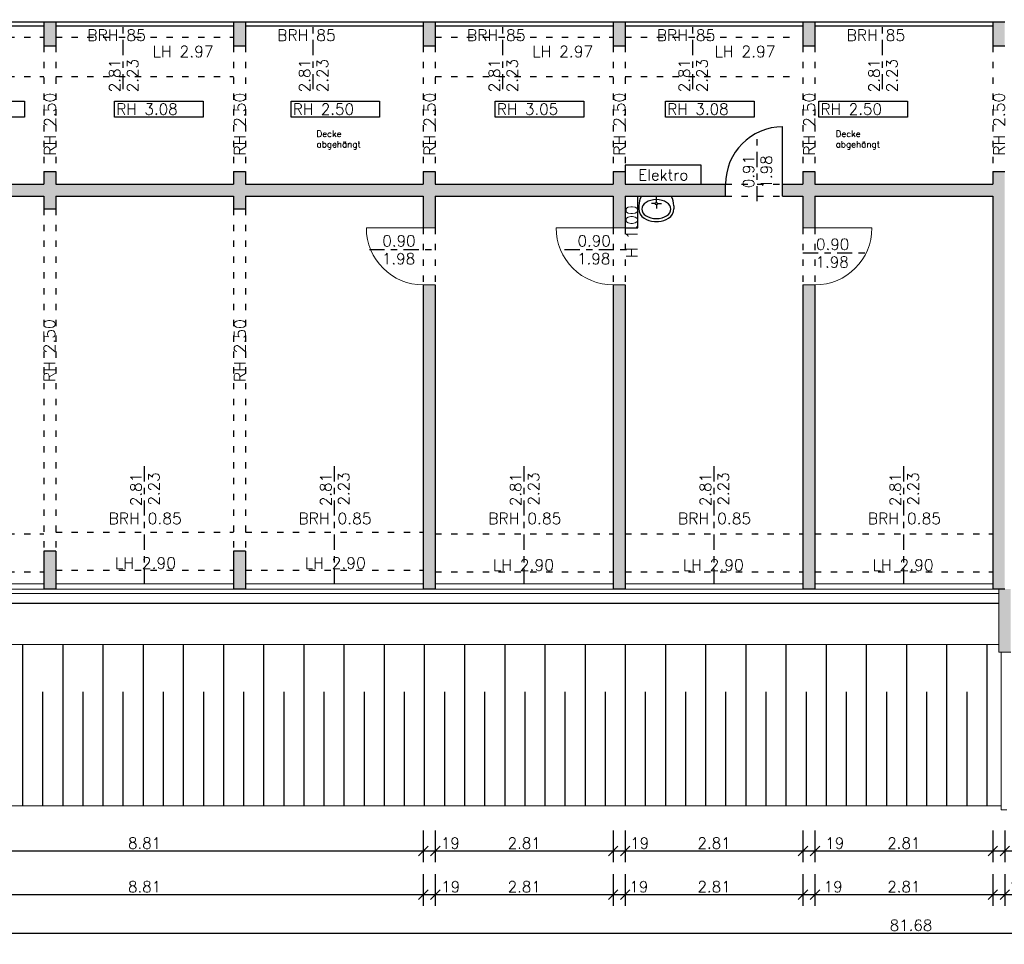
# Model space of a CAD drawing. Header units: metres. Extents: x -3.2 to 87.3, y -4.4 to 24.2.
# Tile 11 of 22: x 27.8 to 43.3, y -4.4 to 10.2. Entities that reach past the tile are written whole.
import ezdxf

# ---------------------------------------------------------------- set-up
doc = ezdxf.new("R2010")
doc.units = ezdxf.units.M
doc.header["$PDSIZE"] = -10
for name, pattern in [('ACAD_ISO10W100', [18.5, 12, -3, 0.5, -3]), ('AUSGEZOGEN', [0]), ('LINIE_9', [0.2, 0.05, -0.15])]:
    doc.linetypes.add(name, pattern=pattern)
doc.layers.get('0').update_dxf_attribs({"linetype": 'CONTINUOUS'})
doc.layers.get('Defpoints').update_dxf_attribs({"linetype": 'CONTINUOUS'})
for name, color, linetype in [('A_ANSICHT', 7, 'CONTINUOUS'), ('A_BEMASZUNG', 9, 'CONTINUOUS'), ('A_BOESCHUNG', 9, 'CONTINUOUS'), ('A_FENSTER', 4, 'CONTINUOUS'), ('A_SCHRAFFUR', 8, 'CONTINUOUS'), ('A_TEXT_ALLG', 7, 'CONTINUOUS'), ('A_TUER', 6, 'CONTINUOUS'), ('A_UEBERLIEGEND', 8, 'LINIE_9'), ('A_WAND', 5, 'CONTINUOUS'), ('A_WAND_TB', 3, 'CONTINUOUS'), ('S_EINRICHTUNG', 134, 'CONTINUOUS')]:
    doc.layers.add(name, color=color, linetype=linetype)
doc.styles.add('ROMANS', font='romans.shx')
doc.dimstyles.new('Bem_100_cm', dxfattribs={"dimscale": 0.05, "dimtxt": 3.5, "dimasz": 3, "dimexe": 3.5, "dimexo": 5, "dimgap": 0.75, "dimtad": 1, "dimdec": 0, "dimrnd": 0.005, "dimzin": 4, "dimdsep": 46, "dimtxsty": 'ROMANS', "dimblk": 'OBLIQUE', "dimcen": 2.5, "dimdle": 3.5, "dimclrd": 256, "dimclre": 256, "dimclrt": 256, "dimadec": 1, "dimazin": 0, "dimtfac": 5, "dimtdec": 0, "dimtix": 1, "dimtmove": 2, "dimatfit": 2, "dimfxl": 6.5, "dimfxlon": 1, "dimtolj": 1, "dimlwd": -1, "dimlwe": -1, "dimarcsym": 0})
doc.dimstyles.new('Bem_100_m', dxfattribs={"dimscale": 0.05, "dimtxt": 3.5, "dimasz": 3, "dimexe": 3.5, "dimexo": 5, "dimgap": 0.75, "dimtad": 1, "dimrnd": 0.0005, "dimzin": 4, "dimdsep": 46, "dimtxsty": 'ROMANS', "dimblk": 'OBLIQUE', "dimcen": 2.5, "dimdle": 3.5, "dimclrd": 256, "dimclre": 256, "dimclrt": 256, "dimadec": 1, "dimazin": 0, "dimtfac": 5, "dimtix": 1, "dimtmove": 2, "dimatfit": 2, "dimfxl": 6.5, "dimfxlon": 1, "dimtolj": 1, "dimlwd": -1, "dimlwe": -1, "dimarcsym": 0})

# ---------------------------------------------------------------- blocks, each defined once
blk = doc.blocks.new('Waschtisch55x40')
at = {"linetype": 'AUSGEZOGEN', "lineweight": 25}
for p, q in [((-23.6, 0), (23.6, 0)), ((0, -9.7), (0, 0)), ((-27.7, -14.9), (-27.6, -19.9)), ((-1.8, -11.5), (-7.9, -11.5)), ((0, -13.4), (0, -19.5)), ((1.8, -11.5), (7.9, -11.5)), ((27.7, -14.9), (27.6, -19.9)), ((-3.1, -39.9), (3.1, -39.9))]:
    blk.add_line(p, q, dxfattribs=at)
for centre, radius, start, end in [((4.4, -15.6), 32.1, 150.9385, 178.7211), ((0, -11.5), 1.85, 0, 360), ((-4.4, -15.6), 32.1, 1.2789, 29.0615), ((-9.8, -19.6), 17.8, 180.9924, 237.2383), ((9.8, -19.6), 17.8, 302.7617, 359.0076), ((-2.3, -9.5), 30.4, 235.6948, 268.3719), ((-9.9, -19.3), 18.2, 244.2556, 244.2584), ((2.3, -9.5), 30.4, 271.6281, 304.3308)]:
    blk.add_arc(centre, radius, start, end, dxfattribs=at)
blk.add_ellipse((0, -20.2), major_axis=(23, 0), ratio=0.650985, start_param=6.283185, end_param=12.56637, dxfattribs=at)
blk = doc.blocks.new('Raumhöhe')
blk.add_lwpolyline([(0, 0.25), (1.4, 0.25), (1.4, 0), (0, 0)], close=True)
at = {"style": 'ROMANS'}
blk.add_attdef('RAUMHÖHE', (0.028, 0.037), '', height=0.175, dxfattribs=at)
blk = doc.blocks.new('_Oblique')
at = {"color": 0, "linetype": 'ByBlock', "lineweight": -2}
blk.add_line((-0.5, -0.5), (0.5, 0.5), dxfattribs=at)
blk = doc.blocks.new('*D124')
at = {"layer": 'A_BEMASZUNG', "transparency": 16777216}
for p, q in [((22.449, 23.679), (22.449, 24.179)), ((64.225, 23.679), (64.225, 24.179)), ((22.274, 24.004), (64.4, 24.004))]:
    blk.add_line(p, q, dxfattribs=at)
at = {"layer": 'Defpoints', "color": 0, "transparency": 16777216}
for p in [(64.225, 24.004), (22.449, 9.378), (64.225, 8.006)]:
    blk.add_point(p, dxfattribs=at)
at = {"layer": 'A_BEMASZUNG', "transparency": 16777216, "xscale": 0.15, "yscale": 0.15, "zscale": 0.15, "rotation": 180}
blk.add_blockref('_Oblique', (22.449, 24.004), dxfattribs=at)
at = {"layer": 'A_BEMASZUNG', "transparency": 16777216, "xscale": 0.15, "yscale": 0.15, "zscale": 0.15}
blk.add_blockref('_Oblique', (64.225, 24.004), dxfattribs=at)
at = {"layer": 'A_BEMASZUNG', "transparency": 16777216, "insert": (43.337, 24.129), "char_height": 0.175, "attachment_point": 5, "style": 'ROMANS'}
blk.add_mtext('\\A1;41.78', dxfattribs=at)
blk = doc.blocks.new('*D146')
at = {"layer": 'A_BEMASZUNG', "transparency": 16777216}
for p, q in [((10.32, 22.057), (10.32, 22.557)), ((73.355, 22.057), (73.355, 22.557)), ((10.145, 22.382), (73.53, 22.382))]:
    blk.add_line(p, q, dxfattribs=at)
at = {"layer": 'Defpoints', "color": 0, "transparency": 16777216}
for p in [(73.355, 22.382), (10.32, 3.214), (73.355, 3.214)]:
    blk.add_point(p, dxfattribs=at)
at = {"layer": 'A_BEMASZUNG', "transparency": 16777216, "xscale": 0.15, "yscale": 0.15, "zscale": 0.15, "rotation": 180}
blk.add_blockref('_Oblique', (10.32, 22.382), dxfattribs=at)
at = {"layer": 'A_BEMASZUNG', "transparency": 16777216, "xscale": 0.15, "yscale": 0.15, "zscale": 0.15}
blk.add_blockref('_Oblique', (73.355, 22.382), dxfattribs=at)
at = {"layer": 'A_BEMASZUNG', "transparency": 16777216, "insert": (41.838, 22.507), "char_height": 0.175, "attachment_point": 5, "style": 'ROMANS'}
blk.add_mtext('\\A1;63.04', dxfattribs=at)
blk = doc.blocks.new('*D193')
at = {"layer": 'A_BEMASZUNG', "transparency": 16777216}
for p, q in [((1, -3.888), (1, -4.388)), ((82.675, -3.888), (82.675, -4.388)), ((0.825, -4.213), (82.85, -4.213))]:
    blk.add_line(p, q, dxfattribs=at)
at = {"layer": 'Defpoints', "color": 0, "transparency": 16777216}
for p in [(1, 1), (82.675, 1), (82.675, -4.213)]:
    blk.add_point(p, dxfattribs=at)
at = {"layer": 'A_BEMASZUNG', "transparency": 16777216, "xscale": 0.15, "yscale": 0.15, "zscale": 0.15, "rotation": 180}
blk.add_blockref('_Oblique', (1, -4.213), dxfattribs=at)
at = {"layer": 'A_BEMASZUNG', "transparency": 16777216, "xscale": 0.15, "yscale": 0.15, "zscale": 0.15}
blk.add_blockref('_Oblique', (82.675, -4.213), dxfattribs=at)
at = {"layer": 'A_BEMASZUNG', "transparency": 16777216, "insert": (41.838, -4.088), "char_height": 0.175, "attachment_point": 5, "style": 'ROMANS'}
blk.add_mtext('\\A1;81.68', dxfattribs=at)
blk = doc.blocks.new('*D165')
at = {"layer": 'A_BEMASZUNG', "transparency": 16777216}
for p, q in [((25.32, -3.279), (25.32, -3.779)), ((34.13, -3.279), (34.13, -3.779)), ((25.145, -3.604), (34.305, -3.604))]:
    blk.add_line(p, q, dxfattribs=at)
at = {"layer": 'Defpoints', "color": 0, "transparency": 16777216}
for p in [(25.32, 2.31), (34.13, 2.31), (34.13, -3.604)]:
    blk.add_point(p, dxfattribs=at)
at = {"layer": 'A_BEMASZUNG', "transparency": 16777216, "xscale": 0.15, "yscale": 0.15, "zscale": 0.15, "rotation": 180}
blk.add_blockref('_Oblique', (25.32, -3.604), dxfattribs=at)
at = {"layer": 'A_BEMASZUNG', "transparency": 16777216, "xscale": 0.15, "yscale": 0.15, "zscale": 0.15}
blk.add_blockref('_Oblique', (34.13, -3.604), dxfattribs=at)
at = {"layer": 'A_BEMASZUNG', "transparency": 16777216, "insert": (29.725, -3.479), "char_height": 0.175, "attachment_point": 5, "style": 'ROMANS'}
blk.add_mtext('\\A1;8.81', dxfattribs=at)
blk = doc.blocks.new('*D166')
at = {"layer": 'A_BEMASZUNG', "transparency": 16777216}
for p, q in [((34.13, -3.279), (34.13, -3.779)), ((34.32, -3.279), (34.32, -3.779)), ((33.955, -3.604), (34.495, -3.604))]:
    blk.add_line(p, q, dxfattribs=at)
at = {"layer": 'Defpoints', "color": 0, "transparency": 16777216}
for p in [(34.13, 2.31), (34.32, 2.31), (34.32, -3.604)]:
    blk.add_point(p, dxfattribs=at)
at = {"layer": 'A_BEMASZUNG', "transparency": 16777216, "xscale": 0.15, "yscale": 0.15, "zscale": 0.15, "rotation": 180}
blk.add_blockref('_Oblique', (34.13, -3.604), dxfattribs=at)
at = {"layer": 'A_BEMASZUNG', "transparency": 16777216, "xscale": 0.15, "yscale": 0.15, "zscale": 0.15}
blk.add_blockref('_Oblique', (34.32, -3.604), dxfattribs=at)
at = {"layer": 'A_BEMASZUNG', "transparency": 16777216, "insert": (34.562, -3.479), "char_height": 0.175, "attachment_point": 5, "style": 'ROMANS'}
blk.add_mtext('\\A1;19 ', dxfattribs=at)
blk = doc.blocks.new('*D167')
at = {"layer": 'A_BEMASZUNG', "transparency": 16777216}
for p, q in [((34.32, -3.279), (34.32, -3.779)), ((37.13, -3.279), (37.13, -3.779)), ((34.145, -3.604), (37.305, -3.604))]:
    blk.add_line(p, q, dxfattribs=at)
at = {"layer": 'Defpoints', "color": 0, "transparency": 16777216}
for p in [(34.32, 2.31), (37.13, 2.31), (37.13, -3.604)]:
    blk.add_point(p, dxfattribs=at)
at = {"layer": 'A_BEMASZUNG', "transparency": 16777216, "xscale": 0.15, "yscale": 0.15, "zscale": 0.15, "rotation": 180}
blk.add_blockref('_Oblique', (34.32, -3.604), dxfattribs=at)
at = {"layer": 'A_BEMASZUNG', "transparency": 16777216, "xscale": 0.15, "yscale": 0.15, "zscale": 0.15}
blk.add_blockref('_Oblique', (37.13, -3.604), dxfattribs=at)
at = {"layer": 'A_BEMASZUNG', "transparency": 16777216, "insert": (35.725, -3.479), "char_height": 0.175, "attachment_point": 5, "style": 'ROMANS'}
blk.add_mtext('\\A1;2.81', dxfattribs=at)
blk = doc.blocks.new('*D168')
at = {"layer": 'A_BEMASZUNG', "transparency": 16777216}
for p, q in [((37.13, -3.279), (37.13, -3.779)), ((37.32, -3.279), (37.32, -3.779)), ((36.955, -3.604), (37.495, -3.604))]:
    blk.add_line(p, q, dxfattribs=at)
at = {"layer": 'Defpoints', "color": 0, "transparency": 16777216}
for p in [(37.13, 2.31), (37.32, 2.31), (37.32, -3.604)]:
    blk.add_point(p, dxfattribs=at)
at = {"layer": 'A_BEMASZUNG', "transparency": 16777216, "xscale": 0.15, "yscale": 0.15, "zscale": 0.15, "rotation": 180}
blk.add_blockref('_Oblique', (37.13, -3.604), dxfattribs=at)
at = {"layer": 'A_BEMASZUNG', "transparency": 16777216, "xscale": 0.15, "yscale": 0.15, "zscale": 0.15}
blk.add_blockref('_Oblique', (37.32, -3.604), dxfattribs=at)
at = {"layer": 'A_BEMASZUNG', "transparency": 16777216, "insert": (37.537, -3.479), "char_height": 0.175, "attachment_point": 5, "style": 'ROMANS'}
blk.add_mtext('\\A1;19 ', dxfattribs=at)
blk = doc.blocks.new('*D169')
at = {"layer": 'A_BEMASZUNG', "transparency": 16777216}
for p, q in [((37.32, -3.279), (37.32, -3.779)), ((40.13, -3.279), (40.13, -3.779)), ((37.145, -3.604), (40.305, -3.604))]:
    blk.add_line(p, q, dxfattribs=at)
at = {"layer": 'Defpoints', "color": 0, "transparency": 16777216}
for p in [(37.32, 2.31), (40.13, 2.31), (40.13, -3.604)]:
    blk.add_point(p, dxfattribs=at)
at = {"layer": 'A_BEMASZUNG', "transparency": 16777216, "xscale": 0.15, "yscale": 0.15, "zscale": 0.15, "rotation": 180}
blk.add_blockref('_Oblique', (37.32, -3.604), dxfattribs=at)
at = {"layer": 'A_BEMASZUNG', "transparency": 16777216, "xscale": 0.15, "yscale": 0.15, "zscale": 0.15}
blk.add_blockref('_Oblique', (40.13, -3.604), dxfattribs=at)
at = {"layer": 'A_BEMASZUNG', "transparency": 16777216, "insert": (38.725, -3.479), "char_height": 0.175, "attachment_point": 5, "style": 'ROMANS'}
blk.add_mtext('\\A1;2.81', dxfattribs=at)
blk = doc.blocks.new('*D170')
at = {"layer": 'A_BEMASZUNG', "transparency": 16777216}
for p, q in [((40.13, -3.279), (40.13, -3.779)), ((40.32, -3.279), (40.32, -3.779)), ((39.955, -3.604), (40.495, -3.604))]:
    blk.add_line(p, q, dxfattribs=at)
at = {"layer": 'Defpoints', "color": 0, "transparency": 16777216}
for p in [(40.13, 2.31), (40.32, 2.31), (40.32, -3.604)]:
    blk.add_point(p, dxfattribs=at)
at = {"layer": 'A_BEMASZUNG', "transparency": 16777216, "xscale": 0.15, "yscale": 0.15, "zscale": 0.15, "rotation": 180}
blk.add_blockref('_Oblique', (40.13, -3.604), dxfattribs=at)
at = {"layer": 'A_BEMASZUNG', "transparency": 16777216, "xscale": 0.15, "yscale": 0.15, "zscale": 0.15}
blk.add_blockref('_Oblique', (40.32, -3.604), dxfattribs=at)
at = {"layer": 'A_BEMASZUNG', "transparency": 16777216, "insert": (40.608, -3.479), "char_height": 0.175, "attachment_point": 5, "style": 'ROMANS'}
blk.add_mtext('\\A1;19 ', dxfattribs=at)
blk = doc.blocks.new('*D171')
at = {"layer": 'A_BEMASZUNG', "transparency": 16777216}
for p, q in [((40.32, -3.279), (40.32, -3.779)), ((43.13, -3.279), (43.13, -3.779)), ((40.145, -3.604), (43.305, -3.604))]:
    blk.add_line(p, q, dxfattribs=at)
at = {"layer": 'Defpoints', "color": 0, "transparency": 16777216}
for p in [(40.32, 2.31), (43.13, 2.31), (43.13, -3.604)]:
    blk.add_point(p, dxfattribs=at)
at = {"layer": 'A_BEMASZUNG', "transparency": 16777216, "xscale": 0.15, "yscale": 0.15, "zscale": 0.15, "rotation": 180}
blk.add_blockref('_Oblique', (40.32, -3.604), dxfattribs=at)
at = {"layer": 'A_BEMASZUNG', "transparency": 16777216, "xscale": 0.15, "yscale": 0.15, "zscale": 0.15}
blk.add_blockref('_Oblique', (43.13, -3.604), dxfattribs=at)
at = {"layer": 'A_BEMASZUNG', "transparency": 16777216, "insert": (41.725, -3.479), "char_height": 0.175, "attachment_point": 5, "style": 'ROMANS'}
blk.add_mtext('\\A1;2.81', dxfattribs=at)
blk = doc.blocks.new('*D172')
at = {"layer": 'A_BEMASZUNG', "transparency": 16777216}
for p, q in [((43.13, -3.279), (43.13, -3.779)), ((43.32, -3.279), (43.32, -3.779)), ((42.955, -3.604), (43.495, -3.604))]:
    blk.add_line(p, q, dxfattribs=at)
at = {"layer": 'Defpoints', "color": 0, "transparency": 16777216}
for p in [(43.13, 2.31), (43.32, 2.31), (43.32, -3.604)]:
    blk.add_point(p, dxfattribs=at)
at = {"layer": 'A_BEMASZUNG', "transparency": 16777216, "xscale": 0.15, "yscale": 0.15, "zscale": 0.15, "rotation": 180}
blk.add_blockref('_Oblique', (43.13, -3.604), dxfattribs=at)
at = {"layer": 'A_BEMASZUNG', "transparency": 16777216, "xscale": 0.15, "yscale": 0.15, "zscale": 0.15}
blk.add_blockref('_Oblique', (43.32, -3.604), dxfattribs=at)
at = {"layer": 'A_BEMASZUNG', "transparency": 16777216, "insert": (43.529, -3.479), "char_height": 0.175, "attachment_point": 5, "style": 'ROMANS'}
blk.add_mtext('\\A1;19 ', dxfattribs=at)
blk = doc.blocks.new('*D173')
at = {"layer": 'A_BEMASZUNG', "transparency": 16777216}
for p, q in [((43.32, -3.279), (43.32, -3.779)), ((46.13, -3.279), (46.13, -3.779)), ((43.145, -3.604), (46.305, -3.604))]:
    blk.add_line(p, q, dxfattribs=at)
at = {"layer": 'Defpoints', "color": 0, "transparency": 16777216}
for p in [(43.32, 2.31), (46.13, 2.31), (46.13, -3.604)]:
    blk.add_point(p, dxfattribs=at)
at = {"layer": 'A_BEMASZUNG', "transparency": 16777216, "xscale": 0.15, "yscale": 0.15, "zscale": 0.15, "rotation": 180}
blk.add_blockref('_Oblique', (43.32, -3.604), dxfattribs=at)
at = {"layer": 'A_BEMASZUNG', "transparency": 16777216, "xscale": 0.15, "yscale": 0.15, "zscale": 0.15}
blk.add_blockref('_Oblique', (46.13, -3.604), dxfattribs=at)
at = {"layer": 'A_BEMASZUNG', "transparency": 16777216, "insert": (44.725, -3.479), "char_height": 0.175, "attachment_point": 5, "style": 'ROMANS'}
blk.add_mtext('\\A1;2.81', dxfattribs=at)
blk = doc.blocks.new('*D77')
at = {"layer": 'A_BEMASZUNG', "transparency": 16777216}
for p, q in [((43.32, -2.59), (43.32, -3.09)), ((46.13, -2.59), (46.13, -3.09)), ((46.305, -2.915), (43.145, -2.915))]:
    blk.add_line(p, q, dxfattribs=at)
at = {"layer": 'Defpoints', "color": 0, "transparency": 16777216}
for p in [(43.32, 6.463), (46.13, 6.463), (43.32, -2.915)]:
    blk.add_point(p, dxfattribs=at)
at = {"layer": 'A_BEMASZUNG', "transparency": 16777216, "xscale": 0.15, "yscale": 0.15, "zscale": 0.15, "rotation": 180}
blk.add_blockref('_Oblique', (43.32, -2.915), dxfattribs=at)
at = {"layer": 'A_BEMASZUNG', "transparency": 16777216, "xscale": 0.15, "yscale": 0.15, "zscale": 0.15}
blk.add_blockref('_Oblique', (46.13, -2.915), dxfattribs=at)
at = {"layer": 'A_BEMASZUNG', "transparency": 16777216, "insert": (44.725, -2.79), "char_height": 0.175, "attachment_point": 5, "style": 'ROMANS'}
blk.add_mtext('\\A1;2.81', dxfattribs=at)
blk = doc.blocks.new('*D78')
at = {"layer": 'A_BEMASZUNG', "transparency": 16777216}
for p, q in [((43.13, -2.59), (43.13, -3.09)), ((43.32, -2.59), (43.32, -3.09)), ((43.495, -2.915), (42.955, -2.915))]:
    blk.add_line(p, q, dxfattribs=at)
at = {"layer": 'Defpoints', "color": 0, "transparency": 16777216}
for p in [(43.13, 6.463), (43.32, 6.463), (43.13, -2.915)]:
    blk.add_point(p, dxfattribs=at)
at = {"layer": 'A_BEMASZUNG', "transparency": 16777216, "xscale": 0.15, "yscale": 0.15, "zscale": 0.15, "rotation": 180}
blk.add_blockref('_Oblique', (43.13, -2.915), dxfattribs=at)
at = {"layer": 'A_BEMASZUNG', "transparency": 16777216, "xscale": 0.15, "yscale": 0.15, "zscale": 0.15}
blk.add_blockref('_Oblique', (43.32, -2.915), dxfattribs=at)
at = {"layer": 'A_BEMASZUNG', "transparency": 16777216, "insert": (43.56, -2.79), "char_height": 0.175, "attachment_point": 5, "style": 'ROMANS'}
blk.add_mtext('\\A1;19 ', dxfattribs=at)
blk = doc.blocks.new('*D79')
at = {"layer": 'A_BEMASZUNG', "transparency": 16777216}
for p, q in [((40.32, -2.59), (40.32, -3.09)), ((43.13, -2.59), (43.13, -3.09)), ((43.305, -2.915), (40.145, -2.915))]:
    blk.add_line(p, q, dxfattribs=at)
at = {"layer": 'Defpoints', "color": 0, "transparency": 16777216}
for p in [(40.32, 6.463), (43.13, 6.463), (40.32, -2.915)]:
    blk.add_point(p, dxfattribs=at)
at = {"layer": 'A_BEMASZUNG', "transparency": 16777216, "xscale": 0.15, "yscale": 0.15, "zscale": 0.15, "rotation": 180}
blk.add_blockref('_Oblique', (40.32, -2.915), dxfattribs=at)
at = {"layer": 'A_BEMASZUNG', "transparency": 16777216, "xscale": 0.15, "yscale": 0.15, "zscale": 0.15}
blk.add_blockref('_Oblique', (43.13, -2.915), dxfattribs=at)
at = {"layer": 'A_BEMASZUNG', "transparency": 16777216, "insert": (41.725, -2.79), "char_height": 0.175, "attachment_point": 5, "style": 'ROMANS'}
blk.add_mtext('\\A1;2.81', dxfattribs=at)
blk = doc.blocks.new('*D80')
at = {"layer": 'A_BEMASZUNG', "transparency": 16777216}
for p, q in [((40.13, -2.59), (40.13, -3.09)), ((40.32, -2.59), (40.32, -3.09)), ((40.495, -2.915), (39.955, -2.915))]:
    blk.add_line(p, q, dxfattribs=at)
at = {"layer": 'Defpoints', "color": 0, "transparency": 16777216}
for p in [(40.13, 6.463), (40.32, 6.463), (40.13, -2.915)]:
    blk.add_point(p, dxfattribs=at)
at = {"layer": 'A_BEMASZUNG', "transparency": 16777216, "xscale": 0.15, "yscale": 0.15, "zscale": 0.15, "rotation": 180}
blk.add_blockref('_Oblique', (40.13, -2.915), dxfattribs=at)
at = {"layer": 'A_BEMASZUNG', "transparency": 16777216, "xscale": 0.15, "yscale": 0.15, "zscale": 0.15}
blk.add_blockref('_Oblique', (40.32, -2.915), dxfattribs=at)
at = {"layer": 'A_BEMASZUNG', "transparency": 16777216, "insert": (40.633, -2.79), "char_height": 0.175, "attachment_point": 5, "style": 'ROMANS'}
blk.add_mtext('\\A1;19 ', dxfattribs=at)
blk = doc.blocks.new('*D81')
at = {"layer": 'A_BEMASZUNG', "transparency": 16777216}
for p, q in [((37.32, -2.59), (37.32, -3.09)), ((40.13, -2.59), (40.13, -3.09)), ((40.305, -2.915), (37.145, -2.915))]:
    blk.add_line(p, q, dxfattribs=at)
at = {"layer": 'Defpoints', "color": 0, "transparency": 16777216}
for p in [(37.32, 6.463), (40.13, 6.463), (37.32, -2.915)]:
    blk.add_point(p, dxfattribs=at)
at = {"layer": 'A_BEMASZUNG', "transparency": 16777216, "xscale": 0.15, "yscale": 0.15, "zscale": 0.15, "rotation": 180}
blk.add_blockref('_Oblique', (37.32, -2.915), dxfattribs=at)
at = {"layer": 'A_BEMASZUNG', "transparency": 16777216, "xscale": 0.15, "yscale": 0.15, "zscale": 0.15}
blk.add_blockref('_Oblique', (40.13, -2.915), dxfattribs=at)
at = {"layer": 'A_BEMASZUNG', "transparency": 16777216, "insert": (38.725, -2.79), "char_height": 0.175, "attachment_point": 5, "style": 'ROMANS'}
blk.add_mtext('\\A1;2.81', dxfattribs=at)
blk = doc.blocks.new('*D82')
at = {"layer": 'A_BEMASZUNG', "transparency": 16777216}
for p, q in [((37.13, -2.59), (37.13, -3.09)), ((37.32, -2.59), (37.32, -3.09)), ((37.495, -2.915), (36.955, -2.915))]:
    blk.add_line(p, q, dxfattribs=at)
at = {"layer": 'Defpoints', "color": 0, "transparency": 16777216}
for p in [(37.13, 6.463), (37.32, 6.463), (37.13, -2.915)]:
    blk.add_point(p, dxfattribs=at)
at = {"layer": 'A_BEMASZUNG', "transparency": 16777216, "xscale": 0.15, "yscale": 0.15, "zscale": 0.15, "rotation": 180}
blk.add_blockref('_Oblique', (37.13, -2.915), dxfattribs=at)
at = {"layer": 'A_BEMASZUNG', "transparency": 16777216, "xscale": 0.15, "yscale": 0.15, "zscale": 0.15}
blk.add_blockref('_Oblique', (37.32, -2.915), dxfattribs=at)
at = {"layer": 'A_BEMASZUNG', "transparency": 16777216, "insert": (37.55, -2.79), "char_height": 0.175, "attachment_point": 5, "style": 'ROMANS'}
blk.add_mtext('\\A1;19 ', dxfattribs=at)
blk = doc.blocks.new('*D83')
at = {"layer": 'A_BEMASZUNG', "transparency": 16777216}
for p, q in [((34.32, -2.59), (34.32, -3.09)), ((37.13, -2.59), (37.13, -3.09)), ((37.305, -2.915), (34.145, -2.915))]:
    blk.add_line(p, q, dxfattribs=at)
at = {"layer": 'Defpoints', "color": 0, "transparency": 16777216}
for p in [(34.32, 6.463), (37.13, 6.463), (34.32, -2.915)]:
    blk.add_point(p, dxfattribs=at)
at = {"layer": 'A_BEMASZUNG', "transparency": 16777216, "xscale": 0.15, "yscale": 0.15, "zscale": 0.15, "rotation": 180}
blk.add_blockref('_Oblique', (34.32, -2.915), dxfattribs=at)
at = {"layer": 'A_BEMASZUNG', "transparency": 16777216, "xscale": 0.15, "yscale": 0.15, "zscale": 0.15}
blk.add_blockref('_Oblique', (37.13, -2.915), dxfattribs=at)
at = {"layer": 'A_BEMASZUNG', "transparency": 16777216, "insert": (35.725, -2.79), "char_height": 0.175, "attachment_point": 5, "style": 'ROMANS'}
blk.add_mtext('\\A1;2.81', dxfattribs=at)
blk = doc.blocks.new('*D84')
at = {"layer": 'A_BEMASZUNG', "transparency": 16777216}
for p, q in [((34.13, -2.59), (34.13, -3.09)), ((34.32, -2.59), (34.32, -3.09)), ((34.495, -2.915), (33.955, -2.915))]:
    blk.add_line(p, q, dxfattribs=at)
at = {"layer": 'Defpoints', "color": 0, "transparency": 16777216}
for p in [(34.13, 6.463), (34.32, 6.463), (34.13, -2.915)]:
    blk.add_point(p, dxfattribs=at)
at = {"layer": 'A_BEMASZUNG', "transparency": 16777216, "xscale": 0.15, "yscale": 0.15, "zscale": 0.15, "rotation": 180}
blk.add_blockref('_Oblique', (34.13, -2.915), dxfattribs=at)
at = {"layer": 'A_BEMASZUNG', "transparency": 16777216, "xscale": 0.15, "yscale": 0.15, "zscale": 0.15}
blk.add_blockref('_Oblique', (34.32, -2.915), dxfattribs=at)
at = {"layer": 'A_BEMASZUNG', "transparency": 16777216, "insert": (34.558, -2.79), "char_height": 0.175, "attachment_point": 5, "style": 'ROMANS'}
blk.add_mtext('\\A1;19 ', dxfattribs=at)
blk = doc.blocks.new('*D85')
at = {"layer": 'A_BEMASZUNG', "transparency": 16777216}
for p, q in [((25.32, -2.59), (25.32, -3.09)), ((34.13, -2.59), (34.13, -3.09)), ((34.305, -2.915), (25.145, -2.915))]:
    blk.add_line(p, q, dxfattribs=at)
at = {"layer": 'Defpoints', "color": 0, "transparency": 16777216}
for p in [(25.32, 6.463), (34.13, 6.463), (25.32, -2.915)]:
    blk.add_point(p, dxfattribs=at)
at = {"layer": 'A_BEMASZUNG', "transparency": 16777216, "xscale": 0.15, "yscale": 0.15, "zscale": 0.15, "rotation": 180}
blk.add_blockref('_Oblique', (25.32, -2.915), dxfattribs=at)
at = {"layer": 'A_BEMASZUNG', "transparency": 16777216, "xscale": 0.15, "yscale": 0.15, "zscale": 0.15}
blk.add_blockref('_Oblique', (34.13, -2.915), dxfattribs=at)
at = {"layer": 'A_BEMASZUNG', "transparency": 16777216, "insert": (29.725, -2.79), "char_height": 0.175, "attachment_point": 5, "style": 'ROMANS'}
blk.add_mtext('\\A1;8.81', dxfattribs=at)

msp = doc.modelspace()

# ---------------------------------------------------------------- hatches: boundary and pattern name
at = {"layer": 'A_BOESCHUNG'}
h = msp.add_hatch(dxfattribs=at)
h.set_pattern_fill('ANSI31', color=256, scale=0.2, angle=45, style=0)
h.set_pattern_definition([(90, (-125.869, -92.0062), (-0.635, 1e-16), [])])
h.paths.add_polyline_path([(13.265, 0.225), (13.225, 0.225), (13.225, 0.35), (1.235, 0.35), (1.235, -0.4), (13.265, -0.4)])
h.paths.add_polyline_path([(43.265, 0.225), (43.225, 0.225), (43.225, 0.35), (16.225, 0.35), (16.225, 0.225), (16.185, 0.225), (16.185, -0.4), (43.265, -0.4)])
h = msp.add_hatch(dxfattribs=at)
h.set_pattern_fill('ANSI31', color=256, scale=0.1, angle=45, style=0)
h.set_pattern_definition([(90, (-125.86902, -92.0062), (-0.3175, 6e-17), [])])
h.paths.add_polyline_path([(13.265, -0.4), (1.235, -0.4), (1.235, -2.2), (13.265, -2.2)])
h.paths.add_polyline_path([(43.265, -0.4), (16.185, -0.4), (16.185, -2.2), (43.265, -2.2)])
at = {"layer": 'A_SCHRAFFUR'}
h = msp.add_hatch(color=253, dxfattribs=at)
h.dxf.hatch_style = 1
h.paths.add_polyline_path([(10.32, 14.63), (10.577, 14.63), (10.577, 14.82), (10.001, 14.82), (10.001, 10.225), (10.13, 10.225), (10.13, 9.83), (10.32, 9.83), (10.32, 10.225), (11.97, 10.225), (11.97, 10.415), (10.32, 10.415)])
h.paths.add_polyline_path([(13.32, 14.63), (13.648, 14.63), (13.648, 14.82), (12.827, 14.82), (12.827, 14.63), (13.13, 14.63), (13.13, 10.415), (12.83, 10.415), (12.83, 10.225), (13.13, 10.225), (13.13, 9.82), (13.32, 9.82)])
h.paths.add_polyline_path([(16.648, 14.82), (15.798, 14.82), (15.798, 14.63), (16.648, 14.63)])
h.paths.add_polyline_path([(16.32, 14.63), (16.13, 14.63), (16.13, 12.8), (16.32, 12.8)])
h.paths.add_polyline_path([(16.32, 10.775), (16.13, 10.775), (16.13, 9.79), (16.32, 9.79)])
h.paths.add_polyline_path([(19.661, 10.415), (19.32, 10.415), (19.32, 14.63), (19.62, 14.63), (19.62, 14.82), (18.798, 14.82), (18.798, 14.63), (19.13, 14.63), (19.13, 9.76), (19.32, 9.76), (19.32, 10.225), (19.661, 10.225)])
h.paths.add_polyline_path([(22.449, 14.82), (21.87, 14.82), (21.87, 14.63), (22.13, 14.63), (22.13, 14.508), (22.13, 10.415), (20.521, 10.415), (20.521, 10.225), (22.13, 10.225), (22.13, 9.805), (22.32, 9.805), (22.32, 10.185), (22.449, 10.185)])
h.paths.add_polyline_path([(38.908, 7.62), (37.32, 7.62), (37.32, 7.82), (37.13, 7.82), (37.13, 7.62), (34.32, 7.62), (34.32, 7.82), (34.13, 7.82), (34.13, 7.62), (31.32, 7.62), (31.32, 7.82), (31.13, 7.82), (31.13, 7.62), (28.32, 7.62), (28.32, 7.82), (28.13, 7.82), (28.13, 7.62), (25.32, 7.62), (25.32, 7.82), (25.13, 7.82), (25.13, 7.62), (23.52, 7.62), (23.52, 7.43), (25.13, 7.43), (25.13, 4.93), (25.32, 4.93), (25.32, 7.43), (28.13, 7.43), (28.13, 7.23), (28.32, 7.23), (28.32, 7.43), (31.13, 7.43), (31.13, 7.23), (31.32, 7.23), (31.32, 7.43), (34.13, 7.43), (34.13, 6.93), (34.32, 6.93), (34.32, 7.43), (37.13, 7.43), (37.13, 6.93), (37.32, 6.93), (37.32, 7.43), (38.908, 7.43)])
h = msp.add_hatch(color=253, dxfattribs=at)
h.dxf.hatch_style = 1
h.paths.add_polyline_path([(19.32, 1.825), (19.13, 1.825), (19.13, 1.225), (19.32, 1.225)])
h.paths.add_polyline_path([(22.32, 6.03), (22.13, 6.03), (22.13, 1.225), (22.32, 1.225)])
h.paths.add_polyline_path([(25.13, 1.225), (25.32, 1.225), (25.32, 4.03), (25.13, 4.03)])
h.paths.add_polyline_path([(28.32, 1.825), (28.13, 1.825), (28.13, 1.225), (28.32, 1.225)])
h.paths.add_polyline_path([(31.32, 1.825), (31.13, 1.825), (31.13, 1.225), (31.32, 1.225)])
h.paths.add_polyline_path([(34.13, 1.225), (34.32, 1.225), (34.32, 6.03), (34.13, 6.03)])
h.paths.add_polyline_path([(37.13, 1.225), (37.32, 1.225), (37.32, 6.03), (37.13, 6.03)])
h.paths.add_polyline_path([(40.13, 1.225), (40.32, 1.225), (40.32, 6.03), (40.13, 6.03)], flags=17)
h.paths.add_polyline_path([(40.13, 7.43), (40.13, 6.93), (40.32, 6.93), (40.32, 7.43), (43.13, 7.43), (43.13, 1.225), (43.32, 1.225), (43.32, 7.72), (43.32, 7.82), (43.13, 7.82), (43.13, 7.62), (40.32, 7.62), (40.32, 7.82), (40.13, 7.82), (40.13, 7.62), (39.808, 7.62), (39.808, 7.43)])
h.paths.add_polyline_path([(40.13, 9.805), (40.32, 9.805), (40.32, 10.185), (40.13, 10.185)])
h.paths.add_polyline_path([(37.32, 10.185), (37.13, 10.185), (37.13, 9.805), (37.32, 9.805)])
h.paths.add_polyline_path([(34.13, 9.805), (34.32, 9.805), (34.32, 10.185), (34.13, 10.185)])
h.paths.add_polyline_path([(31.32, 10.185), (31.13, 10.185), (31.13, 9.805), (31.32, 9.805)])
h.paths.add_polyline_path([(28.13, 9.805), (28.32, 9.805), (28.32, 10.185), (28.13, 10.185)])
h.paths.add_polyline_path([(25.13, 9.805), (25.32, 9.805), (25.32, 10.185), (25.13, 10.185)])
h.paths.add_polyline_path([(43.32, 10.185), (43.13, 10.185), (43.13, 9.805), (43.32, 9.805)])
h = msp.add_hatch(color=253, dxfattribs=at)
h.dxf.hatch_style = 1
h.paths.add_polyline_path([(43.415, 1.225), (43.32, 1.225), (43.225, 1.225), (43.225, 0.225), (43.415, 0.225)])
h.paths.add_polyline_path([(46.225, 1.225), (46.13, 1.225), (46.035, 1.225), (46.035, 0.225), (46.225, 0.225)])

# ---------------------------------------------------------------- linework, layer by layer
at = {"layer": 'A_ANSICHT'}
for p, q in [((37.52, 6.93), (37.52, 7.43)), ((37.32, 6.93), (37.52, 6.93)), ((16.225, 1), (43.225, 1))]:
    msp.add_line(p, q, dxfattribs=at)
at = {"layer": 'A_ANSICHT', "lineweight": 20}
for p, q in [((43.265, 0.225), (43.265, -2.265)), ((43.265, -2.265), (43.355, -2.265))]:
    msp.add_line(p, q, dxfattribs=at)
at = {"layer": 'A_BEMASZUNG', "linetype": 'ACAD_ISO10W100', "ltscale": 0.02}
for p, q in [((29.389, 9.12), (29.389, 10.12)), ((32.389, 9.12), (32.389, 10.12)), ((35.389, 9.12), (35.389, 10.12)), ((38.389, 9.12), (38.389, 10.12)), ((41.389, 9.12), (41.389, 10.12)), ((39.404, 7.351), (39.404, 8.351)), ((33.277, 6.591), (34.277, 6.591)), ((36.362, 6.591), (37.362, 6.591)), ((40.13, 6.538), (41.13, 6.538)), ((29.725, 1.305), (29.725, 3.221)), ((32.725, 1.305), (32.725, 3.221)), ((35.725, 1.305), (35.725, 3.221)), ((38.725, 1.305), (38.725, 3.221)), ((41.725, 1.305), (41.725, 3.221))]:
    msp.add_line(p, q, dxfattribs=at)
at = {"layer": 'A_BOESCHUNG', "lineweight": 20}
for p, q in [((16.225, 0.35), (43.225, 0.35)), ((16.185, -2.2), (43.265, -2.2))]:
    msp.add_line(p, q, dxfattribs=at)
at = {"layer": 'A_FENSTER', "lineweight": 25}
for p, q in [((25.32, 10.185), (28.13, 10.185)), ((28.13, 10.12), (25.32, 10.12)), ((28.32, 10.185), (31.13, 10.185)), ((31.13, 10.12), (28.32, 10.12)), ((31.32, 10.185), (34.13, 10.185)), ((34.13, 10.12), (31.32, 10.12)), ((34.32, 10.185), (37.13, 10.185)), ((37.13, 10.12), (34.32, 10.12)), ((37.32, 10.185), (40.13, 10.185)), ((40.13, 10.12), (37.32, 10.12)), ((40.32, 10.185), (43.13, 10.185)), ((43.13, 10.12), (40.32, 10.12))]:
    msp.add_line(p, q, dxfattribs=at)
at = {"layer": 'A_FENSTER', "lineweight": 20}
for p, q in [((25.32, 1.305), (28.13, 1.305)), ((28.32, 1.305), (31.13, 1.305)), ((31.32, 1.305), (34.13, 1.305)), ((34.32, 1.305), (37.13, 1.305)), ((37.32, 1.305), (40.13, 1.305)), ((40.32, 1.305), (43.13, 1.305)), ((16.225, 1.155), (43.225, 1.155)), ((25.32, 1.225), (28.13, 1.225)), ((28.32, 1.225), (31.13, 1.225)), ((31.32, 1.225), (34.13, 1.225)), ((34.32, 1.225), (37.13, 1.225)), ((37.32, 1.225), (40.13, 1.225)), ((40.32, 1.225), (43.13, 1.225))]:
    msp.add_line(p, q, dxfattribs=at)
at = {"layer": 'A_TUER', "lineweight": 25}
msp.add_line((39.808, 7.62), (39.808, 8.53), dxfattribs=at)
at = {"layer": 'A_TUER', "lineweight": 20}
for p, q in [((34.13, 6.93), (33.23, 6.93)), ((37.13, 6.93), (36.23, 6.93)), ((40.32, 6.93), (41.22, 6.93))]:
    msp.add_line(p, q, dxfattribs=at)
at = {"layer": 'A_TUER', "lineweight": 25}
msp.add_arc((39.816, 7.621), 0.909, 90.5412, 180.0919, dxfattribs=at)
at = {"layer": 'A_TUER', "lineweight": 20}
for centre, start, end in [((34.13, 6.93), 180, 270), ((37.13, 6.93), 180, 270.0501), ((40.32, 6.93), 270, 0)]:
    msp.add_arc(centre, 0.9, start, end, dxfattribs=at)
at = {"layer": 'A_UEBERLIEGEND'}
for p, q in [((25.32, 9.945), (28.13, 9.945)), ((28.32, 9.945), (31.13, 9.945)), ((34.32, 9.945), (37.13, 9.945)), ((37.32, 9.945), (40.011, 9.945)), ((25.32, 9.325), (28.13, 9.325)), ((28.32, 9.325), (31.13, 9.325)), ((34.32, 9.325), (37.13, 9.325)), ((37.32, 9.325), (40.011, 9.325)), ((25.32, 2.095), (28.13, 2.095)), ((28.32, 2.125), (31.13, 2.125)), ((31.32, 2.125), (34.13, 2.125)), ((34.32, 2.095), (37.13, 2.095)), ((37.32, 2.095), (40.13, 2.095)), ((40.32, 2.095), (43.13, 2.095)), ((25.32, 1.495), (28.13, 1.495)), ((25.32, 1.495), (28.13, 1.495)), ((28.32, 1.525), (31.13, 1.525)), ((28.32, 1.525), (31.13, 1.525)), ((31.32, 1.525), (34.13, 1.525)), ((31.32, 1.525), (34.13, 1.525)), ((34.32, 1.495), (37.13, 1.495)), ((34.32, 1.495), (37.13, 1.495)), ((37.32, 1.495), (40.13, 1.495)), ((37.32, 1.495), (40.13, 1.495)), ((40.32, 1.495), (43.13, 1.495)), ((40.32, 1.495), (43.13, 1.495))]:
    msp.add_line(p, q, dxfattribs=at)
at = {"layer": 'A_UEBERLIEGEND', "linetype": 'LINIE_9', "lineweight": 25}
for p, q in [((28.13, 9.805), (28.13, 7.82)), ((28.32, 9.805), (28.32, 7.82)), ((31.13, 9.805), (31.13, 7.82)), ((31.32, 9.805), (31.32, 7.82)), ((34.13, 9.805), (34.13, 7.82)), ((34.32, 9.805), (34.32, 7.82)), ((37.13, 9.805), (37.13, 7.82)), ((37.32, 9.805), (37.32, 7.82)), ((40.13, 9.805), (40.13, 7.82)), ((40.32, 9.805), (40.32, 7.82)), ((43.13, 9.805), (43.13, 7.82)), ((38.908, 7.62), (39.808, 7.62)), ((38.908, 7.43), (39.808, 7.43)), ((28.13, 7.23), (28.13, 1.825)), ((28.32, 7.23), (28.32, 1.825)), ((31.13, 7.23), (31.13, 1.825)), ((31.32, 7.23), (31.32, 1.825)), ((34.13, 6.93), (34.13, 6.03)), ((34.32, 6.93), (34.32, 6.03)), ((37.13, 6.93), (37.13, 6.03)), ((37.32, 6.93), (37.32, 6.03)), ((40.13, 6.93), (40.13, 6.03)), ((40.32, 6.93), (40.32, 6.03))]:
    msp.add_line(p, q, dxfattribs=at)
at = {"layer": 'A_WAND', "lineweight": 25}
for p, q in [((28.13, 10.185), (28.13, 9.805)), ((28.13, 10.185), (28.32, 10.185)), ((28.32, 10.185), (28.32, 9.805)), ((31.13, 10.185), (31.13, 9.805)), ((31.13, 10.185), (31.32, 10.185)), ((31.32, 10.185), (31.32, 9.805)), ((34.13, 10.185), (34.32, 10.185)), ((34.13, 10.185), (34.13, 9.805)), ((34.32, 10.185), (34.32, 9.805)), ((37.13, 10.185), (37.13, 9.805)), ((37.13, 10.185), (37.32, 10.185)), ((37.32, 10.185), (37.32, 9.805)), ((40.13, 10.185), (40.32, 10.185)), ((40.13, 10.185), (40.13, 9.805)), ((40.32, 10.185), (40.32, 9.805)), ((43.13, 10.185), (43.13, 9.805)), ((43.13, 10.185), (43.32, 10.185)), ((28.13, 9.805), (28.32, 9.805)), ((31.13, 9.805), (31.32, 9.805)), ((34.13, 9.805), (34.32, 9.805)), ((37.13, 9.805), (37.32, 9.805)), ((40.13, 9.805), (40.32, 9.805)), ((43.13, 9.805), (43.32, 9.805)), ((28.13, 7.82), (28.13, 7.62)), ((28.13, 7.82), (28.32, 7.82)), ((28.32, 7.82), (28.32, 7.62)), ((31.13, 7.82), (31.32, 7.82)), ((31.13, 7.82), (31.13, 7.62)), ((31.32, 7.82), (31.32, 7.62)), ((34.13, 7.82), (34.32, 7.82)), ((34.13, 7.82), (34.13, 7.62)), ((34.32, 7.82), (34.32, 7.62)), ((37.13, 7.82), (37.32, 7.82)), ((37.13, 7.82), (37.13, 7.62)), ((37.32, 7.82), (37.32, 7.62)), ((40.13, 7.82), (40.13, 7.62)), ((40.13, 7.82), (40.32, 7.82)), ((40.32, 7.82), (40.32, 7.62)), ((43.13, 7.82), (43.32, 7.82)), ((43.13, 7.82), (43.13, 7.62)), ((25.32, 7.62), (28.13, 7.62)), ((28.32, 7.62), (31.13, 7.62)), ((31.32, 7.62), (34.13, 7.62)), ((34.32, 7.62), (37.13, 7.62)), ((37.32, 7.62), (38.908, 7.62)), ((38.908, 7.43), (38.908, 7.62)), ((39.808, 7.43), (39.808, 7.62)), ((39.808, 7.62), (40.13, 7.62)), ((40.32, 7.62), (43.13, 7.62)), ((25.32, 7.43), (28.13, 7.43)), ((28.13, 7.43), (28.13, 7.23)), ((28.32, 7.43), (28.32, 7.23)), ((28.32, 7.43), (31.13, 7.43)), ((31.13, 7.43), (31.13, 7.23)), ((31.32, 7.43), (31.32, 7.23)), ((31.32, 7.43), (34.13, 7.43)), ((34.13, 7.43), (34.13, 6.93)), ((34.32, 7.43), (34.32, 6.93)), ((34.32, 7.43), (37.13, 7.43)), ((37.13, 7.43), (37.13, 6.93)), ((37.32, 7.43), (38.908, 7.43)), ((37.32, 7.43), (37.32, 6.93)), ((39.808, 7.43), (40.13, 7.43)), ((40.13, 7.43), (40.13, 6.93)), ((40.32, 7.43), (40.32, 6.93)), ((40.32, 7.43), (43.13, 7.43)), ((43.13, 7.43), (43.13, 1.225)), ((28.13, 7.23), (28.32, 7.23)), ((31.13, 7.23), (31.32, 7.23)), ((34.13, 6.03), (34.13, 1.225)), ((34.32, 6.03), (34.32, 1.225)), ((37.13, 6.03), (37.13, 1.225)), ((37.32, 6.03), (37.32, 1.225)), ((40.13, 6.03), (40.13, 1.225)), ((40.32, 6.03), (40.32, 1.225)), ((28.32, 1.825), (28.13, 1.825)), ((28.13, 1.825), (28.13, 1.225)), ((28.32, 1.825), (28.32, 1.225)), ((31.32, 1.825), (31.13, 1.825)), ((31.13, 1.825), (31.13, 1.225)), ((31.32, 1.825), (31.32, 1.225)), ((28.32, 1.225), (28.13, 1.225)), ((31.32, 1.225), (31.13, 1.225)), ((34.32, 1.225), (34.13, 1.225)), ((37.32, 1.225), (37.13, 1.225)), ((40.32, 1.225), (40.13, 1.225)), ((43.32, 1.225), (43.13, 1.225))]:
    msp.add_line(p, q, dxfattribs=at)
at = {"layer": 'A_WAND', "lineweight": 20}
for p, q in [((34.13, 6.93), (34.32, 6.93)), ((37.13, 6.93), (37.32, 6.93)), ((40.13, 6.93), (40.32, 6.93)), ((34.13, 6.03), (34.32, 6.03)), ((37.13, 6.03), (37.32, 6.03)), ((40.13, 6.03), (40.32, 6.03)), ((43.225, 1.225), (43.225, 0.225)), ((43.225, 0.225), (43.415, 0.225))]:
    msp.add_line(p, q, dxfattribs=at)
at = {"layer": 'A_WAND_TB'}
for p, q in [((38.52, 7.92), (37.32, 7.92)), ((37.32, 7.92), (37.32, 7.62)), ((38.52, 7.62), (38.52, 7.92))]:
    msp.add_line(p, q, dxfattribs=at)

# ---------------------------------------------------------------- block references
at = {"layer": 'A_BEMASZUNG'}
for p, values in [((26.427, 8.682), {'RAUMHÖHE': 'RH 3.08'}), ((29.252, 8.682), {'RAUMHÖHE': 'RH 3.08'}), ((32.04, 8.682), {'RAUMHÖHE': 'RH 2.50'}), ((35.266, 8.682), {'RAUMHÖHE': 'RH 3.05'}), ((37.959, 8.682), {'RAUMHÖHE': 'RH 3.08'}), ((40.383, 8.682), {'RAUMHÖHE': 'RH 2.50'})]:
    msp.add_blockref('Raumhöhe', p, dxfattribs=at).add_auto_attribs(values)
at = {"layer": 'S_EINRICHTUNG', "lineweight": 20, "xscale": 0.01000000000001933, "yscale": 0.01000000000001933, "zscale": 0.01000000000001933}
msp.add_blockref('Waschtisch55x40', (37.813, 7.43), dxfattribs=at)

# ---------------------------------------------------------------- texts
at = {"layer": 'A_BEMASZUNG', "style": 'ROMANS'}
for s, height, p in [('BRH 85', 0.18, (28.82, 9.884)), ('BRH 85', 0.18, (31.82, 9.884)), ('BRH 85', 0.18, (34.82, 9.884)), ('BRH 85', 0.18, (37.82, 9.884)), ('BRH 85', 0.18, (40.82, 9.884)), ('LH 2.97', 0.18, (29.852, 9.627)), ('LH 2.97', 0.18, (35.852, 9.627)), ('LH 2.97', 0.18, (38.733, 9.627)), ('0.90', 0.175, (33.483, 6.638)), ('0.90', 0.175, (36.568, 6.638)), ('0.90', 0.175, (40.337, 6.584)), ('1.98', 0.175, (33.476, 6.356)), ('1.98', 0.175, (36.561, 6.356)), ('1.98', 0.175, (40.329, 6.303)), ('BRH 0.85', 0.18, (29.156, 2.249)), ('BRH 0.85', 0.18, (32.156, 2.249)), ('BRH 0.85', 0.18, (35.156, 2.249)), ('BRH 0.85', 0.18, (38.156, 2.249)), ('BRH 0.85', 0.18, (41.156, 2.249)), ('LH 2.90', 0.18, (29.257, 1.544)), ('LH 2.90', 0.18, (32.257, 1.544)), ('LH 2.90', 0.18, (35.231, 1.514)), ('LH 2.90', 0.18, (38.231, 1.514)), ('LH 2.90', 0.18, (41.231, 1.514))]:
    msp.add_text(s, height=height, dxfattribs=at).set_placement(p)
for s, height, p in [('2.81', 0.175, (29.341, 9.074)), ('2.23', 0.175, (29.624, 9.074)), ('2.81', 0.175, (32.341, 9.074)), ('2.23', 0.175, (32.624, 9.074)), ('2.81', 0.175, (35.341, 9.074)), ('2.23', 0.175, (35.624, 9.074)), ('2.81', 0.175, (38.341, 9.074)), ('2.23', 0.175, (38.624, 9.074)), ('2.81', 0.175, (41.341, 9.074)), ('2.23', 0.175, (41.624, 9.074)), ('RH 2.50', 0.18, (28.32, 8.071)), ('RH 2.50', 0.18, (31.32, 8.071)), ('RH 2.50', 0.18, (34.32, 8.071)), ('RH 2.50', 0.18, (37.32, 8.071)), ('RH 2.50', 0.18, (40.32, 8.071)), ('RH 2.50', 0.18, (43.32, 8.071)), ('0.91', 0.175, (39.358, 7.558)), ('1.98', 0.175, (39.639, 7.551)), ('H 1.00', 0.18, (37.515, 6.454)), ('RH 2.50', 0.18, (28.31, 4.493)), ('RH 2.50', 0.18, (31.322, 4.493)), ('2.81', 0.175, (29.677, 2.534)), ('2.23', 0.175, (29.96, 2.544)), ('2.81', 0.175, (32.677, 2.534)), ('2.23', 0.175, (32.96, 2.544)), ('2.81', 0.175, (35.677, 2.534)), ('2.23', 0.175, (35.96, 2.544)), ('2.81', 0.175, (38.677, 2.534)), ('2.23', 0.175, (38.96, 2.544)), ('2.81', 0.175, (41.677, 2.534)), ('2.23', 0.175, (41.96, 2.544))]:
    msp.add_text(s, height=height, rotation=90, dxfattribs=at).set_placement(p)
at = {"layer": 'A_TEXT_ALLG', "char_height": 0.1, "width": 0.68983, "attachment_point": 1, "style": 'ROMANS'}
for insert in [(32.443, 8.468), (40.648, 8.468)]:
    msp.add_mtext('Decke abgehängt', dxfattribs=dict(at, insert=insert))
at = {"layer": 'A_TEXT_ALLG', "insert": (37.525, 7.855), "char_height": 0.175, "attachment_point": 1, "style": 'ROMANS'}
msp.add_mtext_dynamic_manual_height_columns('Elektro', width=0.98755, gutter_width=1.75, heights=[0], dxfattribs=at)

# ---------------------------------------------------------------- dimensions: what is measured, and where the dimension line sits
at = {"layer": 'A_BEMASZUNG'}
for base, p1, p2, picture, middle in [((64.225, 24.004), (22.449, 9.378), (64.225, 8.006), '*D124', (43.337, 24.129)), ((73.355, 22.38178864), (10.32, 3.2142863), (73.355, 3.2142863), '*D146', (41.8375, 22.50678864)), ((25.32, -2.915), (34.13, 6.463), (25.32, 6.463), '*D85', (29.725, -2.79)), ((34.32, -2.915), (37.13, 6.463), (34.32, 6.463), '*D83', (35.725, -2.79)), ((37.32, -2.915), (40.13, 6.463), (37.32, 6.463), '*D81', (38.725, -2.79)), ((40.32, -2.915), (43.13, 6.463), (40.32, 6.463), '*D79', (41.725, -2.79)), ((43.32, -2.915), (46.13, 6.463), (43.32, 6.463), '*D77', (44.725, -2.79)), ((34.13, -3.604), (25.32, 2.31), (34.13, 2.31), '*D165', (29.725, -3.479)), ((37.13, -3.604), (34.32, 2.31), (37.13, 2.31), '*D167', (35.725, -3.479)), ((40.13, -3.604), (37.32, 2.31), (40.13, 2.31), '*D169', (38.725, -3.479)), ((43.13, -3.604), (40.32, 2.31), (43.13, 2.31), '*D171', (41.725, -3.479)), ((46.13, -3.604), (43.32, 2.31), (46.13, 2.31), '*D173', (44.725, -3.479)), ((82.675, -4.213291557), (1, 1), (82.675, 1), '*D193', (41.8375, -4.088291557))]:
    dim = msp.add_linear_dim(base=base, p1=p1, p2=p2, dimstyle='Bem_100_m', dxfattribs=at)
    dim.commit()
    dim.dimension.update_dxf_attribs({"geometry": picture, "text_midpoint": middle})
for base, p1, p2, picture, middle in [((34.13, -2.915), (34.32, 6.463), (34.13, 6.463), '*D84', (34.558, -2.79)), ((37.13, -2.915), (37.32, 6.463), (37.13, 6.463), '*D82', (37.55, -2.79)), ((40.13, -2.915), (40.32, 6.463), (40.13, 6.463), '*D80', (40.633, -2.79)), ((43.13, -2.915), (43.32, 6.463), (43.13, 6.463), '*D78', (43.56, -2.79)), ((34.32, -3.604), (34.13, 2.31), (34.32, 2.31), '*D166', (34.562, -3.479)), ((37.32, -3.604), (37.13, 2.31), (37.32, 2.31), '*D168', (37.537, -3.479)), ((40.32, -3.604), (40.13, 2.31), (40.32, 2.31), '*D170', (40.608, -3.479)), ((43.32, -3.604), (43.13, 2.31), (43.32, 2.31), '*D172', (43.529, -3.479))]:
    dim = msp.add_linear_dim(base=base, p1=p1, p2=p2, dimstyle='Bem_100_cm', dxfattribs=at)
    dim.commit()
    dim.dimension.update_dxf_attribs({"geometry": picture, "text_midpoint": middle, "dimtype": 160})

doc.saveas('drawing.dxf')
